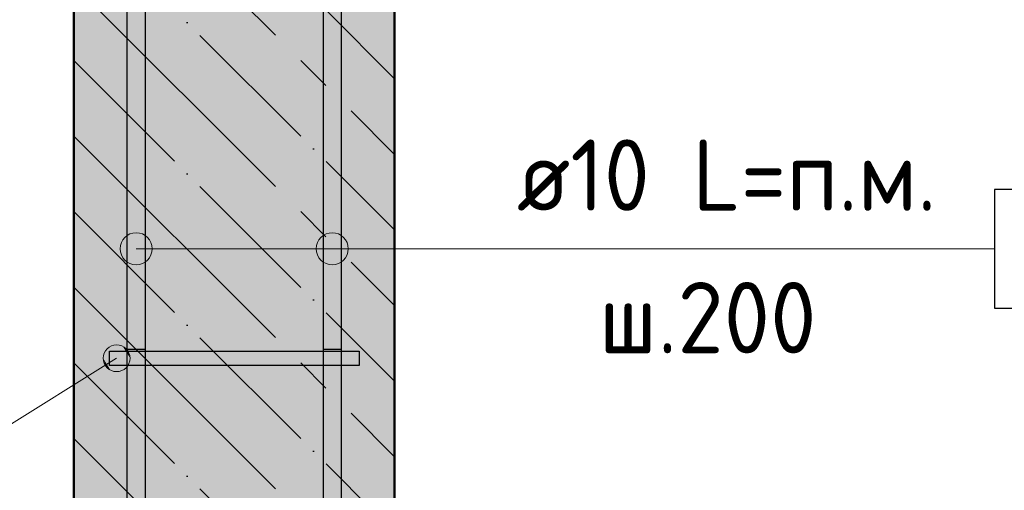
# Model space of a CAD drawing. Header units: millimetres. Extents: x -19950 to 69837, y -2757 to 40090.
# Tile 105 of 136: x 43841 to 44393, y 25227 to 25491. Entities that reach past the tile are written whole.
import ezdxf

# ---------------------------------------------------------------- set-up
doc = ezdxf.new("R2010")
doc.units = ezdxf.units.MM
doc.linetypes.add('______11', pattern=[100, 80, -10, 0, -10])
doc.linetypes.add('______5', pattern=[220, 160, -20, 20, -20])
for name, color, linetype, lineweight in [('Standard', 7, 'Continuous', 25), ('Арм.стержн. Арматура края', 96, 'Continuous', 35), ('Арм.стержн. вертикальными 1', 22, 'Continuous', 35), ('Арм.стержн.горизонт. 1', 180, 'Continuous', 35)]:
    doc.layers.add(name, color=color, linetype=linetype, lineweight=lineweight)
doc.layers.add('Арм.стержн.Стяжки', color=7, linetype='Continuous', lineweight=35, true_color=0x501e0f)
doc.styles.add('ISOCPEUR', font='ISOCPEUR')

msp = doc.modelspace()

# ---------------------------------------------------------------- hatches: boundary and pattern name
at = {"layer": 'Standard', "linetype": 'Continuous', "lineweight": -3, "transparency": 33554687}
msp.add_hatch(color=7, dxfattribs=at).paths.add_polyline_path([(44050.88, 25826.44), (43870.88, 25826.44), (43870.88, 25015.31), (44050.88, 25015.31)])
at = {"layer": 'Арм.стержн. вертикальными 1', "linetype": 'Continuous', "lineweight": 50, "transparency": 33554687}
for points in [[(43920.88, 25311.44), (43920.5, 25313.35), (43919.41, 25314.97), (43917.79, 25316.06), (43915.88, 25316.44), (43913.96, 25316.06), (43912.34, 25314.97), (43911.26, 25313.35), (43910.88, 25311.44), (43911.26, 25309.52), (43912.34, 25307.9), (43913.96, 25306.82), (43915.88, 25306.44), (43917.79, 25306.82), (43919.41, 25307.9), (43920.5, 25309.52)], [(44010.88, 25311.44), (44010.49, 25313.35), (44009.41, 25314.97), (44007.79, 25316.06), (44005.88, 25316.44), (44003.96, 25316.06), (44002.34, 25314.97), (44001.26, 25313.35), (44000.88, 25311.44), (44001.26, 25309.52), (44002.34, 25307.9), (44003.96, 25306.82), (44005.88, 25306.44), (44007.79, 25306.82), (44009.41, 25307.9), (44010.49, 25309.52)]]:
    msp.add_hatch(color=4, dxfattribs=at).paths.add_polyline_path(points)
at = {"layer": 'Арм.стержн.горизонт. 1', "linetype": 'Continuous', "lineweight": 13, "transparency": 33554687}
for points in [[(43905.88, 25353.9), (43905.88, 25371.9), (43901.38, 25370.64)], [(43905.88, 25353.9), (43905.88, 25371.9), (43901.38, 25370.64)], [(43905.88, 25353.9), (43905.88, 25371.9), (43901.38, 25370.64)], [(43905.88, 25353.9), (43905.88, 25371.9), (43901.38, 25370.64)], [(43905.88, 25353.9), (43905.88, 25371.9), (43901.38, 25370.64)], [(43905.88, 25353.9), (43905.88, 25371.9), (43901.38, 25370.64)], [(43905.88, 25353.9), (43905.88, 25371.9), (43901.38, 25370.64)], [(43905.88, 25353.9), (43905.88, 25371.9), (43901.38, 25370.64)], [(43905.88, 25353.9), (43905.88, 25371.9), (43901.38, 25370.64)], [(43905.88, 25353.9), (43905.88, 25371.9), (43901.38, 25370.64)], [(43905.88, 25353.9), (43905.88, 25371.9), (43901.38, 25370.64)], [(43905.88, 25353.9), (43905.88, 25371.9), (43901.38, 25370.64)], [(43905.88, 25353.9), (43905.88, 25371.9), (43901.38, 25370.64)], [(43910.38, 25355.16), (43910.38, 25370.64), (43905.88, 25371.9)], [(43910.38, 25355.16), (43905.88, 25371.9), (43905.88, 25353.9)], [(43910.38, 25355.16), (43910.38, 25370.64), (43905.88, 25371.9)], [(43910.38, 25355.16), (43905.88, 25371.9), (43905.88, 25353.9)], [(43910.38, 25355.16), (43910.38, 25370.64), (43905.88, 25371.9)], [(43910.38, 25355.16), (43905.88, 25371.9), (43905.88, 25353.9)], [(43910.38, 25355.16), (43910.38, 25370.64), (43905.88, 25371.9)], [(43910.38, 25355.16), (43905.88, 25371.9), (43905.88, 25353.9)], [(43910.38, 25355.16), (43910.38, 25370.64), (43905.88, 25371.9)], [(43910.38, 25355.16), (43905.88, 25371.9), (43905.88, 25353.9)], [(43910.38, 25355.16), (43910.38, 25370.64), (43905.88, 25371.9)], [(43910.38, 25355.16), (43905.88, 25371.9), (43905.88, 25353.9)], [(43910.38, 25355.16), (43910.38, 25370.64), (43905.88, 25371.9)], [(43910.38, 25355.16), (43905.88, 25371.9), (43905.88, 25353.9)], [(43910.38, 25355.16), (43910.38, 25370.64), (43905.88, 25371.9)], [(43910.38, 25355.16), (43905.88, 25371.9), (43905.88, 25353.9)], [(43910.38, 25355.16), (43910.38, 25370.64), (43905.88, 25371.9)], [(43910.38, 25355.16), (43905.88, 25371.9), (43905.88, 25353.9)], [(43910.38, 25355.16), (43910.38, 25370.64), (43905.88, 25371.9)], [(43910.38, 25355.16), (43905.88, 25371.9), (43905.88, 25353.9)], [(43910.38, 25355.16), (43910.38, 25370.64), (43905.88, 25371.9)], [(43910.38, 25355.16), (43905.88, 25371.9), (43905.88, 25353.9)], [(43910.38, 25355.16), (43910.38, 25370.64), (43905.88, 25371.9)], [(43910.38, 25355.16), (43905.88, 25371.9), (43905.88, 25353.9)], [(43910.38, 25355.16), (43910.38, 25370.64), (43905.88, 25371.9)], [(43910.38, 25355.16), (43905.88, 25371.9), (43905.88, 25353.9)], [(44015.88, 25353.9), (44015.88, 25371.9), (44011.38, 25370.64)], [(44015.88, 25353.9), (44015.88, 25371.9), (44011.38, 25370.64)], [(44015.88, 25353.9), (44015.88, 25371.9), (44011.38, 25370.64)], [(44015.88, 25353.9), (44015.88, 25371.9), (44011.38, 25370.64)], [(44015.88, 25353.9), (44015.88, 25371.9), (44011.38, 25370.64)], [(44015.88, 25353.9), (44015.88, 25371.9), (44011.38, 25370.64)], [(44015.88, 25353.9), (44015.88, 25371.9), (44011.38, 25370.64)], [(44015.88, 25353.9), (44015.88, 25371.9), (44011.38, 25370.64)], [(44015.88, 25353.9), (44015.88, 25371.9), (44011.38, 25370.64)], [(44015.88, 25353.9), (44015.88, 25371.9), (44011.38, 25370.64)], [(44015.88, 25353.9), (44015.88, 25371.9), (44011.38, 25370.64)], [(44015.88, 25353.9), (44015.88, 25371.9), (44011.38, 25370.64)], [(44015.88, 25353.9), (44015.88, 25371.9), (44011.38, 25370.64)], [(44020.38, 25355.16), (44020.38, 25370.64), (44015.88, 25371.9)], [(44020.38, 25355.16), (44015.88, 25371.9), (44015.88, 25353.9)], [(44020.38, 25355.16), (44020.38, 25370.64), (44015.88, 25371.9)], [(44020.38, 25355.16), (44015.88, 25371.9), (44015.88, 25353.9)], [(44020.38, 25355.16), (44020.38, 25370.64), (44015.88, 25371.9)], [(44020.38, 25355.16), (44015.88, 25371.9), (44015.88, 25353.9)], [(44020.38, 25355.16), (44020.38, 25370.64), (44015.88, 25371.9)], [(44020.38, 25355.16), (44015.88, 25371.9), (44015.88, 25353.9)], [(44020.38, 25355.16), (44020.38, 25370.64), (44015.88, 25371.9)], [(44020.38, 25355.16), (44015.88, 25371.9), (44015.88, 25353.9)], [(44020.38, 25355.16), (44020.38, 25370.64), (44015.88, 25371.9)], [(44020.38, 25355.16), (44015.88, 25371.9), (44015.88, 25353.9)], [(44020.38, 25355.16), (44020.38, 25370.64), (44015.88, 25371.9)], [(44020.38, 25355.16), (44015.88, 25371.9), (44015.88, 25353.9)], [(44020.38, 25355.16), (44020.38, 25370.64), (44015.88, 25371.9)], [(44020.38, 25355.16), (44015.88, 25371.9), (44015.88, 25353.9)], [(44020.38, 25355.16), (44020.38, 25370.64), (44015.88, 25371.9)], [(44020.38, 25355.16), (44015.88, 25371.9), (44015.88, 25353.9)], [(44020.38, 25355.16), (44020.38, 25370.64), (44015.88, 25371.9)], [(44020.38, 25355.16), (44015.88, 25371.9), (44015.88, 25353.9)], [(44020.38, 25355.16), (44020.38, 25370.64), (44015.88, 25371.9)], [(44020.38, 25355.16), (44015.88, 25371.9), (44015.88, 25353.9)], [(44020.38, 25355.16), (44020.38, 25370.64), (44015.88, 25371.9)], [(44020.38, 25355.16), (44015.88, 25371.9), (44015.88, 25353.9)], [(44020.38, 25355.16), (44020.38, 25370.64), (44015.88, 25371.9)], [(44020.38, 25355.16), (44015.88, 25371.9), (44015.88, 25353.9)], [(43898.14, 25358.4), (43898.14, 25367.4), (43896.88, 25362.9)], [(43898.14, 25358.4), (43898.14, 25367.4), (43896.88, 25362.9)], [(43898.14, 25358.4), (43898.14, 25367.4), (43896.88, 25362.9)], [(43898.14, 25358.4), (43898.14, 25367.4), (43896.88, 25362.9)], [(43898.14, 25358.4), (43898.14, 25367.4), (43896.88, 25362.9)], [(43898.14, 25358.4), (43898.14, 25367.4), (43896.88, 25362.9)], [(43898.14, 25358.4), (43898.14, 25367.4), (43896.88, 25362.9)], [(43898.14, 25358.4), (43898.14, 25367.4), (43896.88, 25362.9)], [(43898.14, 25358.4), (43898.14, 25367.4), (43896.88, 25362.9)], [(43898.14, 25358.4), (43898.14, 25367.4), (43896.88, 25362.9)], [(43898.14, 25358.4), (43898.14, 25367.4), (43896.88, 25362.9)], [(43898.14, 25358.4), (43898.14, 25367.4), (43896.88, 25362.9)], [(43898.14, 25358.4), (43898.14, 25367.4), (43896.88, 25362.9)], [(43901.38, 25355.16), (43901.38, 25370.64), (43898.14, 25367.4)], [(43901.38, 25355.16), (43901.38, 25370.64), (43898.14, 25367.4)], [(43901.38, 25355.16), (43901.38, 25370.64), (43898.14, 25367.4)], [(43901.38, 25355.16), (43901.38, 25370.64), (43898.14, 25367.4)], [(43901.38, 25355.16), (43901.38, 25370.64), (43898.14, 25367.4)], [(43901.38, 25355.16), (43901.38, 25370.64), (43898.14, 25367.4)], [(43901.38, 25355.16), (43901.38, 25370.64), (43898.14, 25367.4)], [(43901.38, 25355.16), (43901.38, 25370.64), (43898.14, 25367.4)], [(43901.38, 25355.16), (43901.38, 25370.64), (43898.14, 25367.4)], [(43901.38, 25355.16), (43901.38, 25370.64), (43898.14, 25367.4)], [(43901.38, 25355.16), (43901.38, 25370.64), (43898.14, 25367.4)], [(43901.38, 25355.16), (43901.38, 25370.64), (43898.14, 25367.4)], [(43901.38, 25355.16), (43901.38, 25370.64), (43898.14, 25367.4)], [(43901.38, 25355.16), (43898.14, 25367.4), (43898.14, 25358.4)], [(43901.38, 25355.16), (43898.14, 25367.4), (43898.14, 25358.4)], [(43901.38, 25355.16), (43898.14, 25367.4), (43898.14, 25358.4)], [(43901.38, 25355.16), (43898.14, 25367.4), (43898.14, 25358.4)], [(43901.38, 25355.16), (43898.14, 25367.4), (43898.14, 25358.4)], [(43901.38, 25355.16), (43898.14, 25367.4), (43898.14, 25358.4)], [(43901.38, 25355.16), (43898.14, 25367.4), (43898.14, 25358.4)], [(43901.38, 25355.16), (43898.14, 25367.4), (43898.14, 25358.4)], [(43901.38, 25355.16), (43898.14, 25367.4), (43898.14, 25358.4)], [(43901.38, 25355.16), (43898.14, 25367.4), (43898.14, 25358.4)], [(43901.38, 25355.16), (43898.14, 25367.4), (43898.14, 25358.4)], [(43901.38, 25355.16), (43898.14, 25367.4), (43898.14, 25358.4)], [(43901.38, 25355.16), (43898.14, 25367.4), (43898.14, 25358.4)], [(43905.88, 25353.9), (43901.38, 25370.64), (43901.38, 25355.16)], [(43905.88, 25353.9), (43901.38, 25370.64), (43901.38, 25355.16)], [(43905.88, 25353.9), (43901.38, 25370.64), (43901.38, 25355.16)], [(43905.88, 25353.9), (43901.38, 25370.64), (43901.38, 25355.16)], [(43905.88, 25353.9), (43901.38, 25370.64), (43901.38, 25355.16)], [(43905.88, 25353.9), (43901.38, 25370.64), (43901.38, 25355.16)], [(43905.88, 25353.9), (43901.38, 25370.64), (43901.38, 25355.16)], [(43905.88, 25353.9), (43901.38, 25370.64), (43901.38, 25355.16)], [(43905.88, 25353.9), (43901.38, 25370.64), (43901.38, 25355.16)], [(43905.88, 25353.9), (43901.38, 25370.64), (43901.38, 25355.16)], [(43905.88, 25353.9), (43901.38, 25370.64), (43901.38, 25355.16)], [(43905.88, 25353.9), (43901.38, 25370.64), (43901.38, 25355.16)], [(43905.88, 25353.9), (43901.38, 25370.64), (43901.38, 25355.16)], [(43913.62, 25358.4), (43913.62, 25367.4), (43910.38, 25370.64)], [(43913.62, 25358.4), (43910.38, 25370.64), (43910.38, 25355.16)], [(43913.62, 25358.4), (43913.62, 25367.4), (43910.38, 25370.64)], [(43913.62, 25358.4), (43910.38, 25370.64), (43910.38, 25355.16)], [(43913.62, 25358.4), (43913.62, 25367.4), (43910.38, 25370.64)], [(43913.62, 25358.4), (43910.38, 25370.64), (43910.38, 25355.16)], [(43913.62, 25358.4), (43913.62, 25367.4), (43910.38, 25370.64)], [(43913.62, 25358.4), (43910.38, 25370.64), (43910.38, 25355.16)], [(43913.62, 25358.4), (43913.62, 25367.4), (43910.38, 25370.64)], [(43913.62, 25358.4), (43910.38, 25370.64), (43910.38, 25355.16)], [(43913.62, 25358.4), (43913.62, 25367.4), (43910.38, 25370.64)], [(43913.62, 25358.4), (43910.38, 25370.64), (43910.38, 25355.16)], [(43913.62, 25358.4), (43913.62, 25367.4), (43910.38, 25370.64)], [(43913.62, 25358.4), (43910.38, 25370.64), (43910.38, 25355.16)], [(43913.62, 25358.4), (43913.62, 25367.4), (43910.38, 25370.64)], [(43913.62, 25358.4), (43910.38, 25370.64), (43910.38, 25355.16)], [(43913.62, 25358.4), (43913.62, 25367.4), (43910.38, 25370.64)], [(43913.62, 25358.4), (43910.38, 25370.64), (43910.38, 25355.16)], [(43913.62, 25358.4), (43913.62, 25367.4), (43910.38, 25370.64)], [(43913.62, 25358.4), (43910.38, 25370.64), (43910.38, 25355.16)], [(43913.62, 25358.4), (43913.62, 25367.4), (43910.38, 25370.64)], [(43913.62, 25358.4), (43910.38, 25370.64), (43910.38, 25355.16)], [(43913.62, 25358.4), (43913.62, 25367.4), (43910.38, 25370.64)], [(43913.62, 25358.4), (43910.38, 25370.64), (43910.38, 25355.16)], [(43913.62, 25358.4), (43913.62, 25367.4), (43910.38, 25370.64)], [(43913.62, 25358.4), (43910.38, 25370.64), (43910.38, 25355.16)], [(43913.62, 25367.4), (43913.62, 25358.4), (43914.88, 25362.9)], [(43913.62, 25367.4), (43913.62, 25358.4), (43914.88, 25362.9)], [(43913.62, 25367.4), (43913.62, 25358.4), (43914.88, 25362.9)], [(43913.62, 25367.4), (43913.62, 25358.4), (43914.88, 25362.9)], [(43913.62, 25367.4), (43913.62, 25358.4), (43914.88, 25362.9)], [(43913.62, 25367.4), (43913.62, 25358.4), (43914.88, 25362.9)], [(43913.62, 25367.4), (43913.62, 25358.4), (43914.88, 25362.9)], [(43913.62, 25367.4), (43913.62, 25358.4), (43914.88, 25362.9)], [(43913.62, 25367.4), (43913.62, 25358.4), (43914.88, 25362.9)], [(43913.62, 25367.4), (43913.62, 25358.4), (43914.88, 25362.9)], [(43913.62, 25367.4), (43913.62, 25358.4), (43914.88, 25362.9)], [(43913.62, 25367.4), (43913.62, 25358.4), (43914.88, 25362.9)], [(43913.62, 25367.4), (43913.62, 25358.4), (43914.88, 25362.9)], [(44008.14, 25358.4), (44008.14, 25367.4), (44006.88, 25362.9)], [(44008.14, 25358.4), (44008.14, 25367.4), (44006.88, 25362.9)], [(44008.14, 25358.4), (44008.14, 25367.4), (44006.88, 25362.9)], [(44008.14, 25358.4), (44008.14, 25367.4), (44006.88, 25362.9)], [(44008.14, 25358.4), (44008.14, 25367.4), (44006.88, 25362.9)], [(44008.14, 25358.4), (44008.14, 25367.4), (44006.88, 25362.9)], [(44008.14, 25358.4), (44008.14, 25367.4), (44006.88, 25362.9)], [(44008.14, 25358.4), (44008.14, 25367.4), (44006.88, 25362.9)], [(44008.14, 25358.4), (44008.14, 25367.4), (44006.88, 25362.9)], [(44008.14, 25358.4), (44008.14, 25367.4), (44006.88, 25362.9)], [(44008.14, 25358.4), (44008.14, 25367.4), (44006.88, 25362.9)], [(44008.14, 25358.4), (44008.14, 25367.4), (44006.88, 25362.9)], [(44008.14, 25358.4), (44008.14, 25367.4), (44006.88, 25362.9)], [(44011.38, 25355.16), (44011.38, 25370.64), (44008.14, 25367.4)], [(44011.38, 25355.16), (44011.38, 25370.64), (44008.14, 25367.4)], [(44011.38, 25355.16), (44011.38, 25370.64), (44008.14, 25367.4)], [(44011.38, 25355.16), (44011.38, 25370.64), (44008.14, 25367.4)], [(44011.38, 25355.16), (44011.38, 25370.64), (44008.14, 25367.4)], [(44011.38, 25355.16), (44011.38, 25370.64), (44008.14, 25367.4)], [(44011.38, 25355.16), (44011.38, 25370.64), (44008.14, 25367.4)], [(44011.38, 25355.16), (44011.38, 25370.64), (44008.14, 25367.4)], [(44011.38, 25355.16), (44011.38, 25370.64), (44008.14, 25367.4)], [(44011.38, 25355.16), (44011.38, 25370.64), (44008.14, 25367.4)], [(44011.38, 25355.16), (44011.38, 25370.64), (44008.14, 25367.4)], [(44011.38, 25355.16), (44011.38, 25370.64), (44008.14, 25367.4)], [(44011.38, 25355.16), (44011.38, 25370.64), (44008.14, 25367.4)], [(44011.38, 25355.16), (44008.14, 25367.4), (44008.14, 25358.4)], [(44011.38, 25355.16), (44008.14, 25367.4), (44008.14, 25358.4)], [(44011.38, 25355.16), (44008.14, 25367.4), (44008.14, 25358.4)], [(44011.38, 25355.16), (44008.14, 25367.4), (44008.14, 25358.4)], [(44011.38, 25355.16), (44008.14, 25367.4), (44008.14, 25358.4)], [(44011.38, 25355.16), (44008.14, 25367.4), (44008.14, 25358.4)], [(44011.38, 25355.16), (44008.14, 25367.4), (44008.14, 25358.4)], [(44011.38, 25355.16), (44008.14, 25367.4), (44008.14, 25358.4)], [(44011.38, 25355.16), (44008.14, 25367.4), (44008.14, 25358.4)], [(44011.38, 25355.16), (44008.14, 25367.4), (44008.14, 25358.4)], [(44011.38, 25355.16), (44008.14, 25367.4), (44008.14, 25358.4)], [(44011.38, 25355.16), (44008.14, 25367.4), (44008.14, 25358.4)], [(44011.38, 25355.16), (44008.14, 25367.4), (44008.14, 25358.4)], [(44015.88, 25353.9), (44011.38, 25370.64), (44011.38, 25355.16)], [(44015.88, 25353.9), (44011.38, 25370.64), (44011.38, 25355.16)], [(44015.88, 25353.9), (44011.38, 25370.64), (44011.38, 25355.16)], [(44015.88, 25353.9), (44011.38, 25370.64), (44011.38, 25355.16)], [(44015.88, 25353.9), (44011.38, 25370.64), (44011.38, 25355.16)], [(44015.88, 25353.9), (44011.38, 25370.64), (44011.38, 25355.16)], [(44015.88, 25353.9), (44011.38, 25370.64), (44011.38, 25355.16)], [(44015.88, 25353.9), (44011.38, 25370.64), (44011.38, 25355.16)], [(44015.88, 25353.9), (44011.38, 25370.64), (44011.38, 25355.16)], [(44015.88, 25353.9), (44011.38, 25370.64), (44011.38, 25355.16)], [(44015.88, 25353.9), (44011.38, 25370.64), (44011.38, 25355.16)], [(44015.88, 25353.9), (44011.38, 25370.64), (44011.38, 25355.16)], [(44015.88, 25353.9), (44011.38, 25370.64), (44011.38, 25355.16)], [(44023.62, 25358.4), (44023.62, 25367.4), (44020.38, 25370.64)], [(44023.62, 25358.4), (44020.38, 25370.64), (44020.38, 25355.16)], [(44023.62, 25358.4), (44023.62, 25367.4), (44020.38, 25370.64)], [(44023.62, 25358.4), (44020.38, 25370.64), (44020.38, 25355.16)], [(44023.62, 25358.4), (44023.62, 25367.4), (44020.38, 25370.64)], [(44023.62, 25358.4), (44020.38, 25370.64), (44020.38, 25355.16)], [(44023.62, 25358.4), (44023.62, 25367.4), (44020.38, 25370.64)], [(44023.62, 25358.4), (44020.38, 25370.64), (44020.38, 25355.16)], [(44023.62, 25358.4), (44023.62, 25367.4), (44020.38, 25370.64)], [(44023.62, 25358.4), (44020.38, 25370.64), (44020.38, 25355.16)], [(44023.62, 25358.4), (44023.62, 25367.4), (44020.38, 25370.64)], [(44023.62, 25358.4), (44020.38, 25370.64), (44020.38, 25355.16)], [(44023.62, 25358.4), (44023.62, 25367.4), (44020.38, 25370.64)], [(44023.62, 25358.4), (44020.38, 25370.64), (44020.38, 25355.16)], [(44023.62, 25358.4), (44023.62, 25367.4), (44020.38, 25370.64)], [(44023.62, 25358.4), (44020.38, 25370.64), (44020.38, 25355.16)], [(44023.62, 25358.4), (44023.62, 25367.4), (44020.38, 25370.64)], [(44023.62, 25358.4), (44020.38, 25370.64), (44020.38, 25355.16)], [(44023.62, 25358.4), (44023.62, 25367.4), (44020.38, 25370.64)], [(44023.62, 25358.4), (44020.38, 25370.64), (44020.38, 25355.16)], [(44023.62, 25358.4), (44023.62, 25367.4), (44020.38, 25370.64)], [(44023.62, 25358.4), (44020.38, 25370.64), (44020.38, 25355.16)], [(44023.62, 25358.4), (44023.62, 25367.4), (44020.38, 25370.64)], [(44023.62, 25358.4), (44020.38, 25370.64), (44020.38, 25355.16)], [(44023.62, 25358.4), (44023.62, 25367.4), (44020.38, 25370.64)], [(44023.62, 25358.4), (44020.38, 25370.64), (44020.38, 25355.16)], [(44023.62, 25367.4), (44023.62, 25358.4), (44024.88, 25362.9)], [(44023.62, 25367.4), (44023.62, 25358.4), (44024.88, 25362.9)], [(44023.62, 25367.4), (44023.62, 25358.4), (44024.88, 25362.9)], [(44023.62, 25367.4), (44023.62, 25358.4), (44024.88, 25362.9)], [(44023.62, 25367.4), (44023.62, 25358.4), (44024.88, 25362.9)], [(44023.62, 25367.4), (44023.62, 25358.4), (44024.88, 25362.9)], [(44023.62, 25367.4), (44023.62, 25358.4), (44024.88, 25362.9)], [(44023.62, 25367.4), (44023.62, 25358.4), (44024.88, 25362.9)], [(44023.62, 25367.4), (44023.62, 25358.4), (44024.88, 25362.9)], [(44023.62, 25367.4), (44023.62, 25358.4), (44024.88, 25362.9)], [(44023.62, 25367.4), (44023.62, 25358.4), (44024.88, 25362.9)], [(44023.62, 25367.4), (44023.62, 25358.4), (44024.88, 25362.9)], [(44023.62, 25367.4), (44023.62, 25358.4), (44024.88, 25362.9)]]:
    msp.add_hatch(color=7, dxfattribs=at).paths.add_polyline_path(points)
at = {"layer": 'Арм.стержн.Стяжки', "linetype": 'Continuous', "lineweight": 13, "transparency": 33554687}
for points in [[(43888.31, 25304.93), (43898.87, 25295.07), (43890.94, 25307.8)], [(43890.94, 25307.8), (43901.5, 25297.94), (43894.68, 25308.89)], [(43890.94, 25307.8), (43898.87, 25295.07), (43901.5, 25297.94)], [(43894.68, 25308.89), (43901.5, 25297.94), (43902.36, 25301.66)], [(43894.68, 25308.89), (43902.36, 25301.66), (43898.4, 25308.03)], [(43898.4, 25308.03), (43902.36, 25301.66), (43901.27, 25305.4)], [(43887.45, 25301.21), (43895.13, 25293.98), (43888.31, 25304.93)], [(43891.41, 25294.85), (43887.45, 25301.21), (43888.54, 25297.47)], [(43887.45, 25301.21), (43891.41, 25294.85), (43895.13, 25293.98)], [(43888.31, 25304.93), (43895.13, 25293.98), (43898.87, 25295.07)]]:
    msp.add_hatch(color=7, dxfattribs=at).paths.add_polyline_path(points)

# ---------------------------------------------------------------- linework, layer by layer
at = {"layer": 'Standard', "color": 7, "linetype": 'Continuous', "lineweight": 50, "transparency": 33554687}
for p, q in [((43870.88, 25826.44), (43870.88, 25015.31)), ((44050.88, 25015.31), (44050.88, 25646.44))]:
    msp.add_line(p, q, dxfattribs=at)
at = {"layer": 'Standard', "color": 7, "linetype": '______11', "lineweight": -3, "transparency": 33554687}
for p, q in [((43870.88, 25638.28), (44050.88, 25458.28)), ((43870.88, 25553.42), (44050.88, 25373.42)), ((43870.88, 25468.57), (44050.88, 25288.57)), ((43870.88, 25383.72), (44050.88, 25203.72)), ((43870.88, 25298.86), (44050.88, 25118.86))]:
    msp.add_line(p, q, dxfattribs=at)
at = {"layer": 'Standard', "color": 7, "linetype": '______5', "lineweight": -3, "transparency": 33554687}
for p, q in [((43870.88, 25595.85), (44050.88, 25415.85)), ((43870.88, 25511), (44050.88, 25331)), ((43870.88, 25426.14), (44050.88, 25246.14)), ((43870.88, 25341.29), (44050.88, 25161.29)), ((43870.88, 25256.44), (44050.88, 25076.44))]:
    msp.add_line(p, q, dxfattribs=at)
at = {"layer": 'Арм.стержн. Арматура края', "color": 4, "linetype": 'Continuous', "lineweight": 25, "transparency": 33554687}
for points in [[(43910.88, 25772.4), (43910.88, 25306.44), (43900.88, 25306.44), (43900.88, 25773.09)], [(43910.88, 25772.4), (43910.88, 25306.44), (43900.88, 25306.44), (43900.88, 25773.09)], [(43910.88, 25772.4), (43910.88, 25306.44), (43900.88, 25306.44), (43900.88, 25773.09)], [(43910.88, 25772.4), (43910.88, 25306.44), (43900.88, 25306.44), (43900.88, 25773.09)], [(43910.88, 25772.4), (43910.88, 25306.44), (43900.88, 25306.44), (43900.88, 25773.09)], [(43910.88, 25772.4), (43910.88, 25306.44), (43900.88, 25306.44), (43900.88, 25773.09)], [(43910.88, 25772.4), (43910.88, 25306.44), (43900.88, 25306.44), (43900.88, 25773.09)], [(43910.88, 25772.4), (43910.88, 25306.44), (43900.88, 25306.44), (43900.88, 25773.09)], [(43910.88, 25772.4), (43910.88, 25306.44), (43900.88, 25306.44), (43900.88, 25773.09)], [(43910.88, 25772.4), (43910.88, 25306.44), (43900.88, 25306.44), (43900.88, 25773.09)], [(43910.88, 25772.4), (43910.88, 25306.44), (43900.88, 25306.44), (43900.88, 25773.09)], [(43910.88, 25772.4), (43910.88, 25306.44), (43900.88, 25306.44), (43900.88, 25773.09)], [(43910.88, 25772.4), (43910.88, 25306.44), (43900.88, 25306.44), (43900.88, 25773.09)], [(44020.88, 25773.09), (44020.88, 25306.44), (44010.88, 25306.44)], [(44020.88, 25773.09), (44020.88, 25306.44), (44010.88, 25306.44)], [(44020.88, 25773.09), (44020.88, 25306.44), (44010.88, 25306.44)], [(44020.88, 25773.09), (44020.88, 25306.44), (44010.88, 25306.44)], [(44020.88, 25773.09), (44020.88, 25306.44), (44010.88, 25306.44)], [(44020.88, 25773.09), (44020.88, 25306.44), (44010.88, 25306.44)], [(44020.88, 25773.09), (44020.88, 25306.44), (44010.88, 25306.44)], [(44020.88, 25773.09), (44020.88, 25306.44), (44010.88, 25306.44)], [(44020.88, 25773.09), (44020.88, 25306.44), (44010.88, 25306.44)], [(44020.88, 25773.09), (44020.88, 25306.44), (44010.88, 25306.44)], [(44020.88, 25773.09), (44020.88, 25306.44), (44010.88, 25306.44)], [(44020.88, 25773.09), (44020.88, 25306.44), (44010.88, 25306.44)], [(44020.88, 25773.09), (44020.88, 25306.44), (44010.88, 25306.44)], [(44010.88, 25306.44), (44010.88, 25772.4)], [(44010.88, 25306.44), (44010.88, 25772.4)], [(44010.88, 25306.44), (44010.88, 25772.4)], [(44010.88, 25306.44), (44010.88, 25772.4)], [(44010.88, 25306.44), (44010.88, 25772.4)], [(44010.88, 25306.44), (44010.88, 25772.4)], [(44010.88, 25306.44), (44010.88, 25772.4)], [(44010.88, 25306.44), (44010.88, 25772.4)], [(44010.88, 25306.44), (44010.88, 25772.4)], [(44010.88, 25306.44), (44010.88, 25772.4)], [(44010.88, 25306.44), (44010.88, 25772.4)], [(44010.88, 25306.44), (44010.88, 25772.4)], [(44010.88, 25306.44), (44010.88, 25772.4)]]:
    msp.add_lwpolyline(points, dxfattribs=at)
at = {"layer": 'Арм.стержн.горизонт. 1', "color": 7, "linetype": 'Continuous', "lineweight": 13, "transparency": 33554687}
for p, q in [((43905.88, 25371.9), (43905.88, 25371.9)), ((43905.88, 25371.9), (43905.88, 25371.9)), ((43905.88, 25371.9), (43905.88, 25371.9)), ((43905.88, 25371.9), (43905.88, 25371.9)), ((43905.88, 25371.9), (43905.88, 25371.9)), ((43905.88, 25371.9), (43905.88, 25371.9)), ((43905.88, 25371.9), (43905.88, 25371.9)), ((43905.88, 25371.9), (43905.88, 25371.9)), ((43905.88, 25371.9), (43905.88, 25371.9)), ((43905.88, 25371.9), (43905.88, 25371.9)), ((43905.88, 25371.9), (43905.88, 25371.9)), ((43905.88, 25371.9), (43905.88, 25371.9)), ((43905.88, 25371.9), (43905.88, 25371.9)), ((44015.88, 25371.9), (44015.88, 25371.9)), ((44015.88, 25371.9), (44015.88, 25371.9)), ((44015.88, 25371.9), (44015.88, 25371.9)), ((44015.88, 25371.9), (44015.88, 25371.9)), ((44015.88, 25371.9), (44015.88, 25371.9)), ((44015.88, 25371.9), (44015.88, 25371.9)), ((44015.88, 25371.9), (44015.88, 25371.9)), ((44015.88, 25371.9), (44015.88, 25371.9)), ((44015.88, 25371.9), (44015.88, 25371.9)), ((44015.88, 25371.9), (44015.88, 25371.9)), ((44015.88, 25371.9), (44015.88, 25371.9)), ((44015.88, 25371.9), (44015.88, 25371.9)), ((44015.88, 25371.9), (44015.88, 25371.9)), ((43896.88, 25362.9), (43896.88, 25362.9)), ((43896.88, 25362.9), (43896.88, 25362.9)), ((43896.88, 25362.9), (43896.88, 25362.9)), ((43896.88, 25362.9), (43896.88, 25362.9)), ((43896.88, 25362.9), (43896.88, 25362.9)), ((43896.88, 25362.9), (43896.88, 25362.9)), ((43896.88, 25362.9), (43896.88, 25362.9)), ((43896.88, 25362.9), (43896.88, 25362.9)), ((43896.88, 25362.9), (43896.88, 25362.9)), ((43896.88, 25362.9), (43896.88, 25362.9)), ((43896.88, 25362.9), (43896.88, 25362.9)), ((43896.88, 25362.9), (43896.88, 25362.9)), ((43896.88, 25362.9), (43896.88, 25362.9)), ((44099.4, 25362.9), (43905.88, 25362.9)), ((44099.4, 25362.9), (43905.88, 25362.9)), ((44099.4, 25362.9), (43905.88, 25362.9)), ((44099.4, 25362.9), (43905.88, 25362.9)), ((44099.4, 25362.9), (43905.88, 25362.9)), ((44099.4, 25362.9), (43905.88, 25362.9)), ((44099.4, 25362.9), (43905.88, 25362.9)), ((44099.4, 25362.9), (43905.88, 25362.9)), ((44099.4, 25362.9), (43905.88, 25362.9)), ((44099.4, 25362.9), (43905.88, 25362.9)), ((44099.4, 25362.9), (43905.88, 25362.9)), ((44099.4, 25362.9), (43905.88, 25362.9)), ((44099.4, 25362.9), (43905.88, 25362.9)), ((43914.88, 25362.9), (43914.88, 25362.9)), ((43914.88, 25362.9), (43914.88, 25362.9)), ((43914.88, 25362.9), (43914.88, 25362.9)), ((43914.88, 25362.9), (43914.88, 25362.9)), ((43914.88, 25362.9), (43914.88, 25362.9)), ((43914.88, 25362.9), (43914.88, 25362.9)), ((43914.88, 25362.9), (43914.88, 25362.9)), ((43914.88, 25362.9), (43914.88, 25362.9)), ((43914.88, 25362.9), (43914.88, 25362.9)), ((43914.88, 25362.9), (43914.88, 25362.9)), ((43914.88, 25362.9), (43914.88, 25362.9)), ((43914.88, 25362.9), (43914.88, 25362.9)), ((43914.88, 25362.9), (43914.88, 25362.9)), ((44006.88, 25362.9), (44006.88, 25362.9)), ((44006.88, 25362.9), (44006.88, 25362.9)), ((44006.88, 25362.9), (44006.88, 25362.9)), ((44006.88, 25362.9), (44006.88, 25362.9)), ((44006.88, 25362.9), (44006.88, 25362.9)), ((44006.88, 25362.9), (44006.88, 25362.9)), ((44006.88, 25362.9), (44006.88, 25362.9)), ((44006.88, 25362.9), (44006.88, 25362.9)), ((44006.88, 25362.9), (44006.88, 25362.9)), ((44006.88, 25362.9), (44006.88, 25362.9)), ((44006.88, 25362.9), (44006.88, 25362.9)), ((44006.88, 25362.9), (44006.88, 25362.9)), ((44006.88, 25362.9), (44006.88, 25362.9)), ((44099.4, 25362.9), (44015.88, 25362.9)), ((44099.4, 25362.9), (44015.88, 25362.9)), ((44099.4, 25362.9), (44015.88, 25362.9)), ((44099.4, 25362.9), (44015.88, 25362.9)), ((44099.4, 25362.9), (44015.88, 25362.9)), ((44099.4, 25362.9), (44015.88, 25362.9)), ((44099.4, 25362.9), (44015.88, 25362.9)), ((44099.4, 25362.9), (44015.88, 25362.9)), ((44099.4, 25362.9), (44015.88, 25362.9)), ((44099.4, 25362.9), (44015.88, 25362.9)), ((44099.4, 25362.9), (44015.88, 25362.9)), ((44099.4, 25362.9), (44015.88, 25362.9)), ((44099.4, 25362.9), (44015.88, 25362.9)), ((44024.88, 25362.9), (44024.88, 25362.9)), ((44024.88, 25362.9), (44024.88, 25362.9)), ((44024.88, 25362.9), (44024.88, 25362.9)), ((44024.88, 25362.9), (44024.88, 25362.9)), ((44024.88, 25362.9), (44024.88, 25362.9)), ((44024.88, 25362.9), (44024.88, 25362.9)), ((44024.88, 25362.9), (44024.88, 25362.9)), ((44024.88, 25362.9), (44024.88, 25362.9)), ((44024.88, 25362.9), (44024.88, 25362.9)), ((44024.88, 25362.9), (44024.88, 25362.9)), ((44024.88, 25362.9), (44024.88, 25362.9)), ((44024.88, 25362.9), (44024.88, 25362.9)), ((44024.88, 25362.9), (44024.88, 25362.9)), ((44099.4, 25362.9), (44387.4, 25362.9)), ((43905.88, 25353.9), (43905.88, 25353.9)), ((43905.88, 25353.9), (43905.88, 25353.9)), ((43905.88, 25353.9), (43905.88, 25353.9)), ((43905.88, 25353.9), (43905.88, 25353.9)), ((43905.88, 25353.9), (43905.88, 25353.9)), ((43905.88, 25353.9), (43905.88, 25353.9)), ((43905.88, 25353.9), (43905.88, 25353.9)), ((43905.88, 25353.9), (43905.88, 25353.9)), ((43905.88, 25353.9), (43905.88, 25353.9)), ((43905.88, 25353.9), (43905.88, 25353.9)), ((43905.88, 25353.9), (43905.88, 25353.9)), ((43905.88, 25353.9), (43905.88, 25353.9)), ((43905.88, 25353.9), (43905.88, 25353.9)), ((44015.88, 25353.9), (44015.88, 25353.9)), ((44015.88, 25353.9), (44015.88, 25353.9)), ((44015.88, 25353.9), (44015.88, 25353.9)), ((44015.88, 25353.9), (44015.88, 25353.9)), ((44015.88, 25353.9), (44015.88, 25353.9)), ((44015.88, 25353.9), (44015.88, 25353.9)), ((44015.88, 25353.9), (44015.88, 25353.9)), ((44015.88, 25353.9), (44015.88, 25353.9)), ((44015.88, 25353.9), (44015.88, 25353.9)), ((44015.88, 25353.9), (44015.88, 25353.9)), ((44015.88, 25353.9), (44015.88, 25353.9)), ((44015.88, 25353.9), (44015.88, 25353.9)), ((44015.88, 25353.9), (44015.88, 25353.9))]:
    msp.add_line(p, q, dxfattribs=at)
at = {"layer": 'Арм.стержн.горизонт. 1', "color": 4, "linetype": 'Continuous', "lineweight": 25, "transparency": 33554687}
for points in [[(43910.88, 25796.44), (43910.88, 25010.31), (43900.88, 25010.31), (43900.88, 25796.44), (43910.88, 25796.44)], [(43910.88, 25796.44), (43910.88, 25010.31), (43900.88, 25010.31), (43900.88, 25796.44), (43910.88, 25796.44)], [(43910.88, 25796.44), (43910.88, 25010.31), (43900.88, 25010.31), (43900.88, 25796.44), (43910.88, 25796.44)], [(43910.88, 25796.44), (43910.88, 25010.31), (43900.88, 25010.31), (43900.88, 25796.44), (43910.88, 25796.44)], [(43910.88, 25796.44), (43910.88, 25010.31), (43900.88, 25010.31), (43900.88, 25796.44), (43910.88, 25796.44)], [(43910.88, 25796.44), (43910.88, 25010.31), (43900.88, 25010.31), (43900.88, 25796.44), (43910.88, 25796.44)], [(43910.88, 25796.44), (43910.88, 25010.31), (43900.88, 25010.31), (43900.88, 25796.44), (43910.88, 25796.44)], [(43910.88, 25796.44), (43910.88, 25010.31), (43900.88, 25010.31), (43900.88, 25796.44), (43910.88, 25796.44)], [(43910.88, 25796.44), (43910.88, 25010.31), (43900.88, 25010.31), (43900.88, 25796.44), (43910.88, 25796.44)], [(43910.88, 25796.44), (43910.88, 25010.31), (43900.88, 25010.31), (43900.88, 25796.44), (43910.88, 25796.44)], [(43910.88, 25796.44), (43910.88, 25010.31), (43900.88, 25010.31), (43900.88, 25796.44), (43910.88, 25796.44)], [(43910.88, 25796.44), (43910.88, 25010.31), (43900.88, 25010.31), (43900.88, 25796.44), (43910.88, 25796.44)], [(43910.88, 25796.44), (43910.88, 25010.31), (43900.88, 25010.31), (43900.88, 25796.44), (43910.88, 25796.44)], [(44020.88, 25796.44), (44020.88, 25010.31), (44010.88, 25010.31), (44010.88, 25796.44), (44020.88, 25796.44)], [(44020.88, 25796.44), (44020.88, 25010.31), (44010.88, 25010.31), (44010.88, 25796.44), (44020.88, 25796.44)], [(44020.88, 25796.44), (44020.88, 25010.31), (44010.88, 25010.31), (44010.88, 25796.44), (44020.88, 25796.44)], [(44020.88, 25796.44), (44020.88, 25010.31), (44010.88, 25010.31), (44010.88, 25796.44), (44020.88, 25796.44)], [(44020.88, 25796.44), (44020.88, 25010.31), (44010.88, 25010.31), (44010.88, 25796.44), (44020.88, 25796.44)], [(44020.88, 25796.44), (44020.88, 25010.31), (44010.88, 25010.31), (44010.88, 25796.44), (44020.88, 25796.44)], [(44020.88, 25796.44), (44020.88, 25010.31), (44010.88, 25010.31), (44010.88, 25796.44), (44020.88, 25796.44)], [(44020.88, 25796.44), (44020.88, 25010.31), (44010.88, 25010.31), (44010.88, 25796.44), (44020.88, 25796.44)], [(44020.88, 25796.44), (44020.88, 25010.31), (44010.88, 25010.31), (44010.88, 25796.44), (44020.88, 25796.44)], [(44020.88, 25796.44), (44020.88, 25010.31), (44010.88, 25010.31), (44010.88, 25796.44), (44020.88, 25796.44)], [(44020.88, 25796.44), (44020.88, 25010.31), (44010.88, 25010.31), (44010.88, 25796.44), (44020.88, 25796.44)], [(44020.88, 25796.44), (44020.88, 25010.31), (44010.88, 25010.31), (44010.88, 25796.44), (44020.88, 25796.44)], [(44020.88, 25796.44), (44020.88, 25010.31), (44010.88, 25010.31), (44010.88, 25796.44), (44020.88, 25796.44)]]:
    msp.add_lwpolyline(points, dxfattribs=at)
at = {"layer": 'Арм.стержн.горизонт. 1', "color": 7, "linetype": 'Continuous', "lineweight": 25, "transparency": 33554687}
msp.add_lwpolyline([(44387.4, 25329.56), (44432.74, 25329.56), (44432.74, 25396.23), (44387.4, 25396.23), (44387.4, 25329.56)], dxfattribs=at)
at = {"layer": 'Арм.стержн.горизонт. 1', "color": 7, "linetype": 'Continuous', "lineweight": 13, "transparency": 33554687}
for centre in [(43905.88, 25362.9), (43905.88, 25362.9), (43905.88, 25362.9), (43905.88, 25362.9), (43905.88, 25362.9), (43905.88, 25362.9), (43905.88, 25362.9), (43905.88, 25362.9), (43905.88, 25362.9), (43905.88, 25362.9), (43905.88, 25362.9), (43905.88, 25362.9), (43905.88, 25362.9), (44015.88, 25362.9), (44015.88, 25362.9), (44015.88, 25362.9), (44015.88, 25362.9), (44015.88, 25362.9), (44015.88, 25362.9), (44015.88, 25362.9), (44015.88, 25362.9), (44015.88, 25362.9), (44015.88, 25362.9), (44015.88, 25362.9), (44015.88, 25362.9), (44015.88, 25362.9)]:
    msp.add_circle(centre, 9, dxfattribs=at)
at = {"layer": 'Арм.стержн.Стяжки', "color": 7, "linetype": 'Continuous', "lineweight": 13, "transparency": 33554687}
for p, q in [((43890.94, 25307.8), (43890.94, 25307.8)), ((43901.27, 25305.4), (43901.27, 25305.4)), ((43788.51, 25235.27), (43894.9, 25301.44)), ((43888.54, 25297.47), (43888.54, 25297.47)), ((43898.87, 25295.07), (43898.87, 25295.07))]:
    msp.add_line(p, q, dxfattribs=at)
at = {"layer": 'Арм.стержн.Стяжки', "color": 40, "linetype": 'Continuous', "lineweight": 25, "transparency": 33554687}
msp.add_lwpolyline([(44030.9, 25297.44), (43890.9, 25297.44), (43890.9, 25305.44), (44030.9, 25305.44), (44030.9, 25297.44)], dxfattribs=at)
msp.add_lwpolyline([(44030.9, 25297.44), (43890.9, 25297.44), (43890.9, 25305.44), (44030.9, 25305.44), (44030.9, 25297.44)], dxfattribs=at)
msp.add_lwpolyline([(44030.9, 25297.44), (43890.9, 25297.44), (43890.9, 25305.44), (44030.9, 25305.44), (44030.9, 25297.44)], dxfattribs=at)
msp.add_lwpolyline([(44030.9, 25297.44), (43890.9, 25297.44), (43890.9, 25305.44), (44030.9, 25305.44), (44030.9, 25297.44)], dxfattribs=at)
msp.add_lwpolyline([(44030.9, 25297.44), (43890.9, 25297.44), (43890.9, 25305.44), (44030.9, 25305.44), (44030.9, 25297.44)], dxfattribs=at)
msp.add_lwpolyline([(44030.9, 25297.44), (43890.9, 25297.44), (43890.9, 25305.44), (44030.9, 25305.44), (44030.9, 25297.44)], dxfattribs=at)
at = {"layer": 'Арм.стержн.Стяжки', "color": 7, "linetype": 'Continuous', "lineweight": 13, "transparency": 33554687}
msp.add_circle((43894.9, 25301.44), 7.5, dxfattribs=at)

# ---------------------------------------------------------------- texts
at = {"layer": 'Арм.стержн.горизонт. 1', "color": 7, "linetype": 'Continuous', "lineweight": 25, "transparency": 33554687, "char_height": 40, "attachment_point": 7, "style": 'ISOCPEUR'}
for s, insert, width in [('\\W0.94;ø10 L=п.м.', (44119.4, 25384.23), 266.6442), ('\\W0.95;ш.200 ', (44165.4, 25304.23), 174.9328)]:
    msp.add_mtext(s, dxfattribs=dict(at, insert=insert, width=width))

doc.saveas('drawing.dxf')
